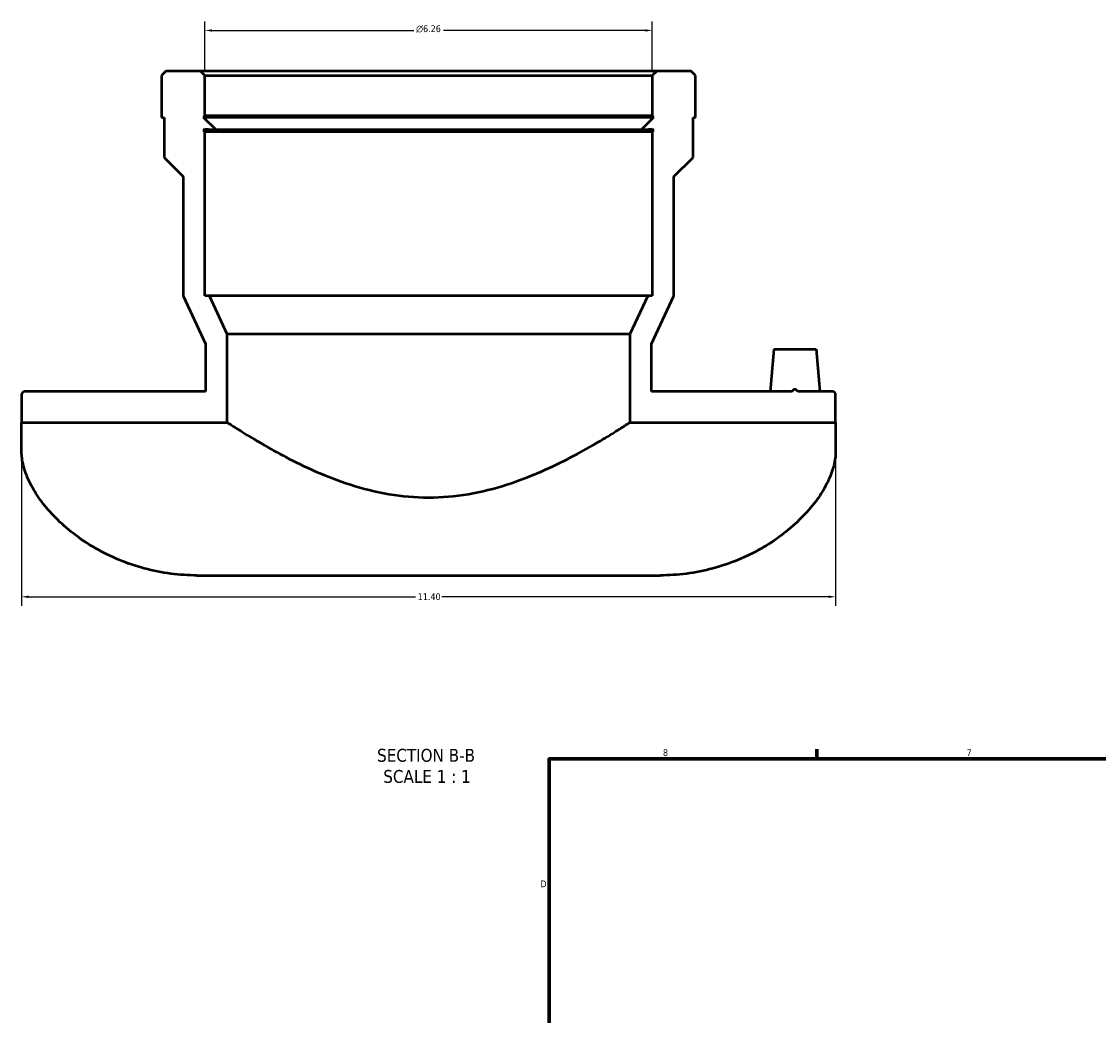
# Model space of a CAD drawing. Header units: inches. Extents: x -6.9 to 51.4, y -5.9 to 37.9.
# Tile 5 of 10: x -6.9 to 8.2, y 17.4 to 31.3. Entities that reach past the tile are written whole.
import ezdxf

# ---------------------------------------------------------------- set-up
doc = ezdxf.new("R2010")
doc.units = ezdxf.units.IN
doc.header["$MEASUREMENT"] = 0
for name, color, linetype, lineweight in [('Border (ANSI)', 7, 'Continuous', 70), ('Dimension (ANSI)', 7, 'Continuous', 25), ('Symbol (ANSI)', 7, 'Continuous', 25), ('Visible (ANSI)', 7, 'Continuous', 50)]:
    doc.layers.add(name, color=color, linetype=linetype, lineweight=lineweight)
doc.styles.add('Label Text (ANSI)', font='tahoma.ttf')
doc.styles.add('Note Text (ANSI)', font='tahoma.ttf')
doc.dimstyles.new('Default (ANSI)', dxfattribs={"dimtxt": 0.094488, "dimasz": 0.098425, "dimexe": 0.125, "dimexo": 0.0625, "dimgap": 0.031496, "dimtad": 0, "dimtih": 1, "dimtoh": 1, "dimrnd": 1e-08, "dimzin": 4, "dimdsep": 46, "dimtxsty": 'Note Text (ANSI)', "dimcen": 0.09, "dimdle": 0.393701, "dimclrd": 256, "dimclre": 256, "dimclrt": 5, "dimadec": 0, "dimazin": 1, "dimtfac": 1, "dimtofl": 0, "dimtmove": 0, "dimatfit": 3, "dimfxl": 1, "dimtolj": 1, "dimtzin": 4, "dimlwd": -1, "dimlwe": -1, "dimarcsym": 0})

# ---------------------------------------------------------------- blocks, each defined once
blk = doc.blocks.new('Borders Default Border')
at = {"layer": 'Border (ANSI)'}
blk.add_line((4.25, 21), (4.25, 21.134), dxfattribs=at)
at = {"layer": 'Border (ANSI)', "flags": 128}
blk.add_lwpolyline([(0.5, 1), (0.5, 21), (33.5, 21), (33.5, 1), (0.5, 1)], dxfattribs=at)
at = {"layer": 'Border (ANSI)', "color": 5, "true_color": 0x0000ff, "char_height": 0.0945, "attachment_point": 7, "style": 'Note Text (ANSI)'}
for s, insert in [('8', (2.094, 21.038)), ('7', (6.346, 21.04)), ('D', (0.378, 19.203))]:
    blk.add_mtext(s, dxfattribs=dict(at, insert=insert))
blk = doc.blocks.new('*D7')
at = {"layer": 'Defpoints', "color": 0, "transparency": 16777216}
for p in [(-4.32, 31.2), (-4.32, 30.57), (1.944, 30.57)]:
    blk.add_point(p, dxfattribs=at)
at = {"layer": 'Dimension (ANSI)', "transparency": 16777216}
for p, q in [((-4.32, 30.632), (-4.32, 31.325)), ((1.944, 30.632), (1.944, 31.325)), ((-4.221, 31.2), (-1.394, 31.2)), ((1.846, 31.2), (-0.981, 31.2))]:
    blk.add_line(p, q, dxfattribs=at)
for points in [[(-4.221, 31.216), (-4.221, 31.183), (-4.32, 31.2)], [(1.846, 31.216), (1.846, 31.183), (1.944, 31.2)]]:
    blk.add_solid(points, dxfattribs=at)
at = {"layer": 'Dimension (ANSI)', "color": 5, "transparency": 16777216, "insert": (-1.363, 31.271), "char_height": 0.09449, "attachment_point": 1, "style": 'Note Text (ANSI)'}
blk.add_mtext('\\A1;{\\fAIGDT|b0|i0;\\H0.0945;\\ln}\\fTahoma|b0|i0;\\H0.0945;6.26', dxfattribs=at)
blk = doc.blocks.new('*D8')
at = {"layer": 'Defpoints', "color": 0, "transparency": 16777216}
for p in [(-6.888, 25.712), (4.512, 25.712), (4.512, 23.27)]:
    blk.add_point(p, dxfattribs=at)
at = {"layer": 'Dimension (ANSI)', "transparency": 16777216}
for p, q in [((-6.888, 25.65), (-6.888, 23.145)), ((4.512, 25.65), (4.512, 23.145)), ((-6.789, 23.27), (-1.371, 23.27)), ((4.414, 23.27), (-1.004, 23.27))]:
    blk.add_line(p, q, dxfattribs=at)
for points in [[(-6.789, 23.286), (-6.789, 23.253), (-6.888, 23.27)], [(4.414, 23.286), (4.414, 23.253), (4.512, 23.27)]]:
    blk.add_solid(points, dxfattribs=at)
at = {"layer": 'Dimension (ANSI)', "color": 5, "transparency": 16777216, "insert": (-1.339, 23.319), "char_height": 0.0945, "attachment_point": 1, "style": 'Note Text (ANSI)'}
blk.add_mtext('\\A1;11.40', dxfattribs=at)

msp = doc.modelspace()

# ---------------------------------------------------------------- linework, layer by layer
at = {"layer": 'Visible (ANSI)'}
for p, q in [((-4.865, 30.632), (-4.928, 30.57)), ((-4.382, 30.632), (-4.865, 30.632)), ((-4.32, 30.57), (-4.382, 30.632)), ((2.007, 30.632), (-4.382, 30.632)), ((2.007, 30.632), (1.944, 30.57)), ((2.49, 30.632), (2.007, 30.632)), ((2.552, 30.57), (2.49, 30.632)), ((-4.928, 30.57), (-4.928, 29.983)), ((-4.32, 30.002), (-4.32, 30.57)), ((-4.32, 30.57), (1.944, 30.57)), ((1.944, 30.57), (1.944, 30.002)), ((2.552, 29.983), (2.552, 30.57)), ((-4.928, 29.983), (-4.89, 29.983)), ((-4.89, 29.983), (-4.89, 29.423)), ((-4.339, 29.983), (-4.32, 30.002)), ((-4.163, 29.806), (-4.339, 29.983)), ((1.964, 29.983), (-4.339, 29.983)), ((1.944, 30.002), (-4.32, 30.002)), ((1.964, 29.983), (1.788, 29.806)), ((1.944, 30.002), (1.964, 29.983)), ((2.515, 29.423), (2.515, 29.983)), ((2.515, 29.983), (2.552, 29.983)), ((-4.339, 29.801), (-4.32, 29.821)), ((-4.32, 29.782), (-4.339, 29.801)), ((1.964, 29.801), (-4.339, 29.801)), ((-4.32, 29.821), (-4.32, 29.82)), ((-4.32, 29.82), (-4.163, 29.806)), ((-4.32, 27.482), (-4.32, 29.782)), ((1.944, 29.782), (-4.32, 29.782)), ((1.788, 29.806), (-4.163, 29.806)), ((1.788, 29.806), (1.944, 29.82)), ((1.944, 29.82), (1.944, 29.821)), ((1.944, 29.821), (1.964, 29.801)), ((1.964, 29.801), (1.944, 29.782)), ((1.944, 29.782), (1.944, 27.482)), ((-4.89, 29.423), (-4.624, 29.156)), ((2.248, 29.156), (2.515, 29.423)), ((-4.624, 29.156), (-4.624, 27.482)), ((2.248, 27.482), (2.248, 29.156)), ((-4.624, 27.482), (-4.31, 26.811)), ((-4.257, 27.482), (-4.32, 27.482)), ((-4.006, 26.945), (-4.257, 27.482)), ((1.882, 27.482), (-4.257, 27.482)), ((1.882, 27.482), (1.631, 26.945)), ((1.944, 27.482), (1.882, 27.482)), ((1.935, 26.811), (2.248, 27.482)), ((-4.006, 25.712), (-4.006, 26.945)), ((1.631, 26.945), (-4.006, 26.945)), ((1.631, 26.945), (1.631, 25.712)), ((-4.31, 26.811), (-4.31, 26.143)), ((1.935, 26.143), (1.935, 26.811)), ((3.647, 26.736), (3.595, 26.143)), ((3.647, 26.736), (4.238, 26.736)), ((4.238, 26.736), (4.289, 26.143)), ((-6.888, 26.1), (-6.888, 25.712)), ((-4.31, 26.143), (-6.845, 26.143)), ((3.899, 26.143), (1.935, 26.143)), ((4.469, 26.143), (3.985, 26.143)), ((4.512, 25.712), (4.512, 26.1)), ((-6.888, 25.712), (-4.006, 25.712)), ((-6.888, 25.307), (-6.888, 25.712)), ((1.631, 25.712), (4.512, 25.712)), ((4.512, 25.712), (4.512, 25.307)), ((-4.431, 23.569), (2.055, 23.569))]:
    msp.add_line(p, q, dxfattribs=at)
for centre, start, end in [((-6.845, 26.1), 90, 180), ((4.469, 26.1), 0, 90)]:
    msp.add_arc(centre, 0.0431, start, end, dxfattribs=at)
for points, knots in [([(3.985, 26.143), (3.985, 26.143), (3.985, 26.144), (3.979, 26.151), (3.973, 26.158), (3.962, 26.167), (3.959, 26.169), (3.951, 26.172), (3.947, 26.173), (3.938, 26.173), (3.934, 26.172), (3.926, 26.169), (3.922, 26.167), (3.912, 26.158), (3.905, 26.151), (3.9, 26.144), (3.9, 26.143), (3.899, 26.143)], [35.9017455, 35.9017455, 35.9017455, 35.9017455, 35.9058141, 35.9058141, 35.9719269, 35.9719269, 36.0049833, 36.0049833, 36.0380397, 36.0380397, 36.0710962, 36.0710962, 36.1041526, 36.1041526, 36.1702654, 36.1702654, 36.174334, 36.174334, 36.174334, 36.174334]), ([(-4.006, 25.712), (-4.006, 25.712), (-3.988, 25.7), (-3.914, 25.652), (-3.858, 25.616), (-3.712, 25.525), (-3.622, 25.47), (-3.417, 25.351), (-3.302, 25.287), (-3.058, 25.159), (-2.92, 25.091), (-2.618, 24.959), (-2.455, 24.895), (-2.11, 24.786), (-1.93, 24.74), (-1.561, 24.677), (-1.373, 24.661), (-1.188, 24.661)], [33.645358, 33.645358, 33.645358, 33.645358, 35.040193, 35.040193, 36.435028, 36.435028, 37.829863, 37.829863, 39.224698, 39.224698, 40.633643, 40.633643, 42.042588, 42.042588, 43.451533, 43.451533, 44.860477, 44.860477, 44.860477, 44.860477]), ([(-1.188, 24.661), (-1.003, 24.661), (-0.815, 24.677), (-0.446, 24.74), (-0.265, 24.786), (0.079, 24.895), (0.243, 24.959), (0.545, 25.091), (0.683, 25.159), (0.927, 25.287), (1.042, 25.351), (1.247, 25.47), (1.337, 25.525), (1.483, 25.616), (1.539, 25.652), (1.613, 25.7), (1.631, 25.712), (1.631, 25.712)], [0, 0, 0, 0, 1.408945, 1.408945, 2.817889, 2.817889, 4.226834, 4.226834, 5.635779, 5.635779, 7.030614, 7.030614, 8.425449, 8.425449, 9.820284, 9.820284, 11.215119, 11.215119, 11.215119, 11.215119]), ([(-4.431, 23.569), (-4.55, 23.569), (-4.673, 23.577), (-4.922, 23.609), (-5.047, 23.634), (-5.291, 23.7), (-5.41, 23.74), (-5.636, 23.834), (-5.742, 23.886), (-5.937, 23.997), (-6.034, 24.06), (-6.216, 24.196), (-6.302, 24.27), (-6.456, 24.42), (-6.524, 24.497), (-6.642, 24.649), (-6.691, 24.723), (-6.774, 24.87), (-6.81, 24.948), (-6.861, 25.097), (-6.877, 25.168), (-6.886, 25.259), (-6.888, 25.284), (-6.888, 25.307)], [26.949285, 26.949285, 26.949285, 26.949285, 27.855154, 27.855154, 28.761022, 28.761022, 29.66689, 29.66689, 30.572758, 30.572758, 31.485124, 31.485124, 32.39749, 32.39749, 33.309856, 33.309856, 34.222222, 34.222222, 35.231189, 35.231189, 36.240157, 36.240157, 36.63653, 36.63653, 36.63653, 36.63653]), ([(4.512, 25.307), (4.512, 25.284), (4.511, 25.259), (4.502, 25.168), (4.486, 25.097), (4.434, 24.948), (4.399, 24.87), (4.316, 24.723), (4.267, 24.649), (4.149, 24.497), (4.08, 24.42), (3.926, 24.27), (3.841, 24.196), (3.659, 24.06), (3.562, 23.997), (3.367, 23.886), (3.26, 23.834), (3.035, 23.74), (2.916, 23.7), (2.672, 23.634), (2.547, 23.609), (2.298, 23.577), (2.174, 23.569), (2.055, 23.569)], [17.262041, 17.262041, 17.262041, 17.262041, 17.658414, 17.658414, 18.667381, 18.667381, 19.676349, 19.676349, 20.588715, 20.588715, 21.501081, 21.501081, 22.413447, 22.413447, 23.325813, 23.325813, 24.231681, 24.231681, 25.137549, 25.137549, 26.043417, 26.043417, 26.949285, 26.949285, 26.949285, 26.949285])]:
    msp.add_open_spline(points, degree=3, knots=knots, dxfattribs=at)

# ---------------------------------------------------------------- block references
msp.add_blockref('Borders Default Border', (0, 0))

# ---------------------------------------------------------------- texts
at = {"layer": 'Symbol (ANSI)', "char_height": 0.18, "attachment_point": 7, "style": 'Label Text (ANSI)'}
for s, insert in [('SECTION B-B', (-1.909, 20.957)), ('SCALE 1 : 1', (-1.822, 20.661))]:
    msp.add_mtext(s, dxfattribs=dict(at, insert=insert))

# ---------------------------------------------------------------- dimensions: what is measured, and where the dimension line sits
at = {"layer": 'Dimension (ANSI)'}
dim = msp.add_linear_dim(base=(-4.32, 31.2), p1=(1.944, 30.57), p2=(-4.32, 30.57), angle=180, text='{\\fAIGDT|b0|i0;\\H0.0945;\\ln}\\fTahoma|b0|i0;\\H0.0945;<>', dimstyle='Default (ANSI)', override={"dimgap": 0.031496, "dimtih": 0, "dimtoh": 0, "dimdec": 2, "dimtol": 0, "dimlim": 0, "dimtp": 0, "dimtm": 0, "dimtdec": 2, "dimatfit": 1}, dxfattribs=at)
dim.commit()
dim.dimension.update_dxf_attribs({"geometry": '*D7', "text_midpoint": (-1.188, 31.2), "dimtype": 160})
dim = msp.add_linear_dim(base=(4.512, 23.27), p1=(-6.888, 25.712), p2=(4.512, 25.712), angle=180, dimstyle='Default (ANSI)', override={"dimgap": 0.031496, "dimtih": 0, "dimtoh": 0, "dimdec": 2, "dimtol": 0, "dimlim": 0, "dimtp": 0, "dimtm": 0, "dimtdec": 2, "dimatfit": 1}, dxfattribs=at)
dim.commit()
dim.dimension.update_dxf_attribs({"geometry": '*D8', "text_midpoint": (-1.188, 23.27), "dimtype": 160})

doc.saveas('drawing.dxf')
